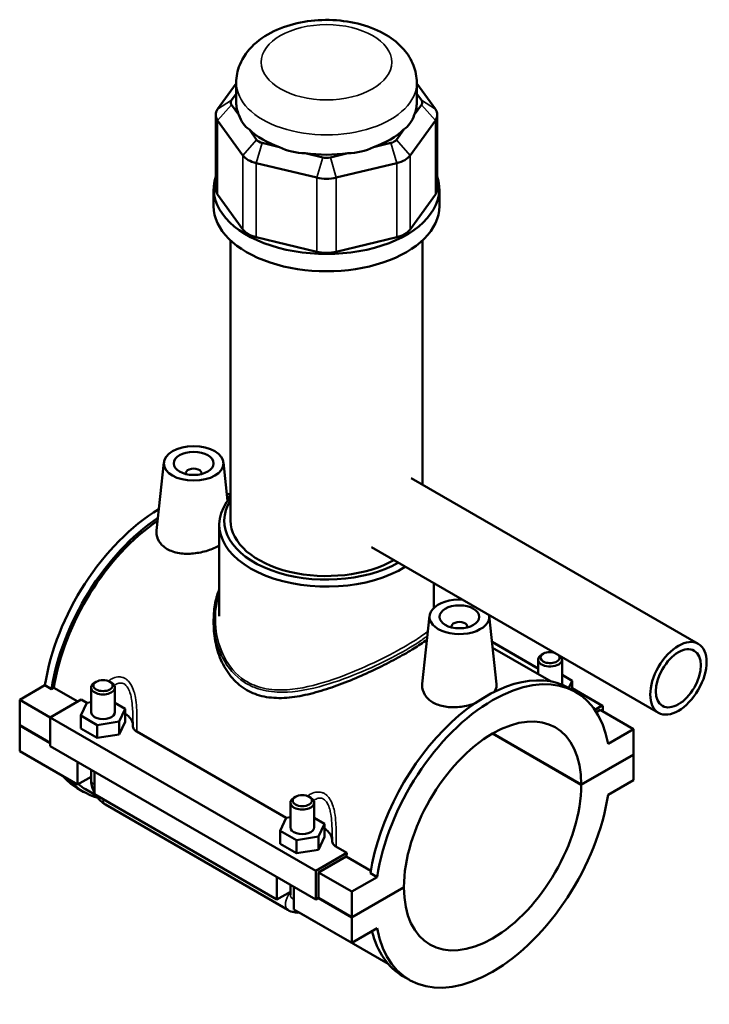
# Model space of a CAD drawing. Header units: millimetres. Extents: x -252 to 972, y -114 to 1130.
# Tile 6 of 7: x -81 to 92, y 883 to 1130. Entities that reach past the tile are written whole.
import ezdxf

# ---------------------------------------------------------------- set-up
doc = ezdxf.new("R2010")
doc.units = ezdxf.units.MM
doc.layers.add('Visible (ANSI)', color=7, linetype='Continuous', lineweight=50)
doc.layers.add('Visible Narrow (ANSI)', color=7, linetype='Continuous', lineweight=35)

msp = doc.modelspace()

# ---------------------------------------------------------------- linework, layer by layer
at = {"layer": 'Visible (ANSI)'}
for p, q in [((-26.5, 1114.37), (-31.17, 1107.86)), ((-26.5, 1109.55), (-26.5, 1114.53)), ((18.86, 1109.55), (18.86, 1114.53)), ((23.53, 1107.86), (18.86, 1114.37)), ((-27.68, 1110.11), (-26.5, 1111.75)), ((18.86, 1111.75), (20.04, 1110.11)), ((-25.85, 1106.46), (-27.68, 1109)), ((20.04, 1109), (18.22, 1106.46)), ((-31.65, 1106.47), (-31.65, 1087.88)), ((24.01, 1106.47), (24.01, 1087.88)), ((-31.17, 1105.07), (-24.86, 1096.28)), ((17.23, 1096.28), (23.53, 1105.07)), ((-21.37, 1100.21), (-23.19, 1102.75)), ((15.56, 1102.75), (13.74, 1100.21)), ((-15.61, 1098.37), (-20.01, 1099.42)), ((12.37, 1099.42), (7.97, 1098.37)), ((-4.78, 1095.78), (-9.18, 1096.83)), ((1.55, 1096.83), (-2.85, 1095.78)), ((-21.45, 1094.32), (-6.23, 1090.68)), ((-1.41, 1090.68), (13.82, 1094.32)), ((-32.17, 1083.54), (-32.17, 1087.88)), ((-24.86, 1077.69), (-31.17, 1086.48)), ((23.53, 1086.48), (17.23, 1077.69)), ((24.53, 1083.54), (24.53, 1087.88)), ((-27.91, 1004.54), (-27.91, 1074.92)), ((-6.23, 1072.08), (-21.45, 1075.72)), ((13.82, 1075.72), (-1.41, 1072.08)), ((20.28, 1013.61), (20.28, 1074.92)), ((-44.68, 1019.18), (-46.51, 1002.09)), ((-29.71, 1019.18), (-28.67, 1009.51)), ((-39.19, 1016.46), (-39.19, 1016.27)), ((-35.19, 1016.46), (-35.19, 1016.27)), ((17.47, 1015.23), (89.57, 973.6)), ((-30.75, 980.53), (-30.75, 1003.51)), ((7.47, 997.91), (79.57, 956.28)), ((23.12, 982.59), (23.12, 988.88)), ((-32.17, 979.72), (-32.17, 978.59)), ((22.07, 980.64), (20.24, 963.55)), ((37.04, 980.64), (38.89, 963.44)), ((27.56, 977.73), (27.56, 977.93)), ((31.56, 977.73), (31.56, 977.93)), ((37.75, 974.08), (49.33, 967.4)), ((37.9, 972.63), (52.59, 964.15)), ((49.33, 969.64), (49.33, 966.03)), ((50.63, 971.11), (50.21, 970.86)), ((55.33, 969.64), (55.33, 963.45)), ((57.9, 964.32), (55.33, 965.8)), ((-80.89, 959.53), (-74.54, 963.2)), ((-72.87, 962.24), (-74.54, 963.2)), ((-72.28, 962.58), (-72.87, 962.24)), ((-66.32, 959.13), (-72.28, 962.58)), ((-62.96, 962.62), (-62.96, 956.43)), ((-61.66, 964.09), (-62.08, 963.84)), ((-58.26, 964.09), (-57.84, 963.84)), ((-56.96, 962.62), (-56.96, 956.43)), ((57.07, 962.51), (57.9, 964.32)), ((58.79, 961.52), (57.12, 962.48)), ((57.9, 962.03), (57.9, 964.32)), ((57.9, 962.44), (65.52, 958.05)), ((-80.89, 959.53), (-73.26, 955.12)), ((-80.89, 953.14), (-80.89, 959.53)), ((-65.46, 959.63), (-73.26, 955.12)), ((-65.46, 959.63), (-64.02, 958.79)), ((-65.54, 955.57), (-64.04, 958.79)), ((-64.04, 958.79), (-62.96, 958.96)), ((-56.96, 958.78), (-54.38, 957.29)), ((-54.38, 957.29), (-55.88, 954.07)), ((-54.38, 954.03), (-54.38, 957.29)), ((65.27, 958.02), (63.57, 957.04)), ((65.62, 956.59), (65.62, 957.82)), ((-73.26, 955.12), (-73.26, 947.92)), ((-73.26, 955.12), (-6.5, 916.59)), ((-65.54, 952.3), (-65.54, 955.57)), ((-61.46, 953.21), (-65.54, 955.57)), ((64.91, 957), (63.96, 956.45)), ((64.91, 957), (73.26, 952.19)), ((-80.89, 953.14), (-73.26, 948.74)), ((-80.89, 953.06), (-80.82, 953.1)), ((-80.89, 946.67), (-80.89, 953.06)), ((-73.26, 948.65), (-80.89, 953.06)), ((-65.54, 952.3), (-61.46, 949.95)), ((-55.88, 954.07), (-61.46, 953.21)), ((-61.46, 949.95), (-61.46, 953.21)), ((-55.88, 950.81), (-55.88, 954.07)), ((-55.88, 950.81), (-54.38, 954.03)), ((73.26, 952.19), (66.91, 948.52)), ((73.26, 945.8), (73.26, 952.19)), ((-61.46, 949.95), (-55.88, 950.81)), ((-51.5, 951.57), (-13.95, 929.89)), ((60.18, 938.16), (37.87, 951.04)), ((37.94, 951.08), (60.18, 938.24)), ((-73.26, 947.92), (-6.5, 909.38)), ((-80.89, 946.67), (-66.33, 938.26)), ((60.18, 938.24), (73.26, 945.8)), ((73.26, 945.71), (60.18, 938.16)), ((73.19, 945.76), (73.26, 945.71)), ((73.26, 939.33), (73.26, 945.71)), ((-66.33, 938.26), (-66.33, 943.92)), ((-62.96, 940.21), (-66.33, 938.26)), ((-62.96, 941.98), (-62.96, 939.49)), ((-62.08, 941.47), (-62.08, 935.81)), ((-64.75, 936.38), (-66.42, 937.34)), ((66.91, 935.66), (73.26, 939.33)), ((-64.34, 937.09), (-61.75, 935.59)), ((-62.08, 935.81), (-16.26, 909.36)), ((-11.6, 935.18), (-12.02, 934.94)), ((-8.2, 935.18), (-7.78, 934.94)), ((-59.34, 933.22), (-13.52, 906.76)), ((-12.9, 927.53), (-12.9, 933.71)), ((-6.9, 927.53), (-6.9, 933.71)), ((-15.48, 926.66), (-13.98, 929.88)), ((-13.98, 929.88), (-12.9, 930.05)), ((-6.9, 929.88), (-4.32, 928.39)), ((-4.32, 928.39), (-5.82, 925.17)), ((-4.32, 925.12), (-4.32, 928.39)), ((-15.48, 923.4), (-15.48, 926.66)), ((-11.39, 924.31), (-15.48, 926.66)), ((-5.82, 925.17), (-11.39, 924.31)), ((-5.82, 921.9), (-5.82, 925.17)), ((-5.82, 921.9), (-4.32, 925.12)), ((-15.48, 923.4), (-11.39, 921.04)), ((-11.39, 921.04), (-11.39, 924.31)), ((-1.44, 922.66), (1.29, 921.09)), ((-11.39, 921.04), (-5.82, 921.9)), ((-6.5, 916.59), (1.29, 921.09)), ((1.14, 920.18), (-5.8, 916.18)), ((7.33, 916.61), (1.14, 920.18)), ((-16.26, 909.36), (-16.26, 915.01)), ((-6.5, 909.38), (-6.5, 916.59)), ((-5.8, 916.18), (2.55, 911.36)), ((-5.8, 916.18), (-5.8, 909.79)), ((8.9, 915.03), (2.55, 911.36)), ((8.9, 915.03), (7.23, 915.99)), ((-12.9, 910.59), (-12.9, 913.07)), ((-12.02, 912.57), (-12.02, 906.91)), ((2.55, 904.97), (15.63, 912.52)), ((-12.9, 911.3), (-16.26, 909.36)), ((15.63, 912.44), (2.55, 904.89)), ((2.55, 911.36), (2.55, 904.97)), ((15.56, 912.48), (15.63, 912.44)), ((-5.8, 909.79), (-6.5, 909.38)), ((2.55, 904.89), (-5.87, 909.75)), ((-5.8, 909.79), (2.55, 904.97)), ((-12.02, 906.91), (2.55, 898.5)), ((-10.65, 906.09), (11.64, 893.22)), ((2.55, 904.89), (2.55, 898.5)), ((2.55, 898.5), (8.9, 902.17)), ((17.02, 889.17), (15.35, 890.13))]:
    msp.add_line(p, q, dxfattribs=at)
for centre, major_axis, ratio, start_param, end_param in [((-25.35, 1109.55), (-2.52, 0), 0.57735, 5.890486, 6.675884), ((-3.82, 1109.55), (-22.68, 0), 0.57735, 0, 0.238812), ((-3.82, 1109.55), (22.68, 0), 0.57735, 6.044373, 6.283185), ((17.71, 1109.55), (2.52, 0), 0.57735, 5.890486, 6.675884), ((-25.35, 1106.47), (-6.3, 0), 0.57735, 5.890486, 6.675884), ((-3.82, 1127.85), (19.65, 24.9), 0.45491, 2.857423, 3.165197), ((-3.82, 1127.85), (19.65, -24.9), 0.45491, 6.259581, 6.567355), ((17.71, 1106.47), (6.3, 0), 0.57735, 5.890486, 6.675884), ((-3.82, 1109.55), (22.68, 0), 0.57735, 3.688179, 4.165803), ((-3.82, 1109.55), (22.68, 0), 0.57735, 5.258975, 5.736599), ((-19.04, 1100.76), (-2.52, 0), 0.57735, 0.392699, 1.178097), ((-3.82, 1127.85), (-9.75, -30.32), 0.675461, 6.180978, 6.488752), ((-3.82, 1127.85), (9.75, -30.32), 0.675461, 6.077618, 6.385392), ((11.41, 1100.76), (-2.52, 0), 0.57735, 1.963495, 2.748894), ((-19.04, 1097.68), (-6.3, 0), 0.57735, 0.392699, 1.178097), ((-3.82, 1109.55), (22.68, 0), 0.57735, 4.473577, 4.951201), ((-3.82, 1097.12), (-2.52, 0), 0.57735, 1.178097, 1.963495), ((11.41, 1097.68), (6.3, 0), 0.57735, 5.105088, 5.890486), ((-3.82, 1087.88), (-28.35, 0), 0.57735, 6.091532, 9.616431), ((-3.82, 1094.04), (6.3, 0), 0.57735, 4.31969, 5.105088), ((-25.35, 1087.88), (-6.3, 0), 0.57735, 0, 0.392699), ((17.71, 1087.88), (6.3, 0), 0.57735, 5.890486, 6.283185), ((-3.82, 1083.54), (-28.35, 0), 0.57735, 0, 3.141593), ((-19.04, 1079.09), (-6.3, 0), 0.57735, 0.392699, 1.178097), ((11.41, 1079.09), (-6.3, 0), 0.57735, 1.963495, 2.748894), ((-3.82, 1075.44), (-6.3, 0), 0.57735, 1.178097, 1.963495), ((-37.19, 1016.46), (-2, 0), 0.57735, 2.963882, 6.460896), ((-3.82, 1003.51), (-26.93, 0), 0.57735, 5.820231, 8.680898), ((-3.82, 1004.54), (-25.67, 0), 0.57735, 5.931085, 8.633843), ((-45.54, 973.52), (20.88, 36.17), 0.57735, 0.146092, 0.185412), ((-43.87, 972.55), (20.88, 36.17), 0.57735, 0.214798, 0.24939), ((-43.87, 972.55), (20.48, 35.46), 0.57735, 0.225172, 0.234025), ((-45.54, 973.52), (-20.88, -36.17), 0.57735, 3.940825, 5.308115), ((-43.87, 972.55), (20.88, 36.17), 0.57735, 0.863672, 2.166522), ((-43.87, 972.55), (-20.48, -35.46), 0.57735, 4.009523, 5.304274), ((-3.82, 1004.54), (-24.1, 0), 0.57735, 0, 2.350296), ((29.56, 980.38), (-7.5, 0), 0.57735, 4.601444, 9.535723), ((29.56, 977.93), (-2, 0), 0.57735, 2.963882, 6.460896), ((52.33, 969.64), (-3, 0), 0.57735, 5.497787, 9.961699), ((52.33, 970.13), (2.4, 0), 0.57735, 1.063384, 6.790598), ((36.23, 926.31), (20.88, 36.17), 0.57735, 0, 2.166522), ((37.9, 925.34), (20.88, 36.17), 0.57735, 5.687459, 8.449708), ((-59.96, 962.62), (3, 0), 0.57735, 2.356194, 7.068583), ((52.33, 963.45), (3, 0), 0.57735, 6.224632, 6.283185), ((37.9, 925.34), (15.75, 27.28), 0.57735, 5.499374, 8.637792), ((65.27, 957.62), (0.25, 0.433), 0.57735, 5.497787, 7.068583), ((-59.96, 956.43), (-3, 0), 0.57735, 0, 3.141593), ((-59.96, 953.17), (7.5, 0), 0.57735, 0.030035, 0.732403), ((-45.54, 973.52), (-20.88, -36.17), 0.57735, 6.081673, 6.283185), ((-43.87, 972.55), (-20.88, -36.17), 0.57735, 6.081673, 6.437019), ((-43.87, 972.55), (-20.48, -35.46), 0.57735, 6.189333, 6.283185), ((37.9, 925.34), (-15.75, -27.28), 0.57735, 5.499374, 8.637792), ((-9.9, 933.71), (3, 0), 0.57735, 2.356194, 7.068583), ((37.9, 925.34), (-20.88, -36.17), 0.57735, 5.687459, 8.449708), ((-9.9, 927.53), (-3, 0), 0.57735, 0, 3.141593), ((-9.9, 924.26), (7.5, 0), 0.57735, 0.030035, 0.732403), ((29.56, 930.16), (-20.47, -35.46), 0.57735, 5.279326, 5.304274), ((36.23, 926.31), (-20.88, -36.17), 0.57735, 5.745346, 6.283185)]:
    msp.add_ellipse(centre, major_axis=major_axis, ratio=ratio, start_param=start_param, end_param=end_param, dxfattribs=at)
for centre, major_axis in [((-37.19, 1018.91), (7.5, 0)), ((-37.19, 1018.91), (-5, 0)), ((29.56, 980.38), (-5, 0)), ((84.57, 964.94), (5, 8.66)), ((84.57, 964.94), (4, 6.93)), ((-59.96, 963.11), (-2.4, 0)), ((-9.9, 934.2), (-2.4, 0))]:
    msp.add_ellipse(centre, major_axis=major_axis, ratio=0.57735, dxfattribs=at)
for points, knots in [([(18.86, 1114.53), (18.86, 1116.03), (18.57, 1117.52), (17.45, 1120.38), (16.6, 1121.72), (14.35, 1124.32), (12.86, 1125.5), (9.31, 1127.64), (7.17, 1128.51), (2.61, 1129.77), (0.19, 1130.14), (-4.68, 1130.36), (-7.11, 1130.21), (-11.84, 1129.41), (-14.14, 1128.76), (-18.4, 1126.89), (-20.38, 1125.67), (-23.55, 1122.7), (-24.82, 1121), (-26.18, 1117.61), (-26.5, 1116.07), (-26.5, 1114.53)], [5.497787, 5.497787, 5.497787, 5.497787, 5.718805, 5.718805, 5.961119, 5.961119, 6.26299, 6.26299, 6.623202, 6.623202, 6.990846, 6.990846, 7.353437, 7.353437, 7.718338, 7.718338, 8.086664, 8.086664, 8.411369, 8.411369, 8.63938, 8.63938, 8.63938, 8.63938]), ([(-30.75, 998.26), (-31.56, 997.81), (-32.56, 997.38), (-34.8, 996.67), (-36.04, 996.42), (-38.38, 996.18), (-39.64, 996.19), (-41.94, 996.56), (-43, 996.93), (-44.67, 997.89), (-45.39, 998.55), (-46.32, 1000.05), (-46.55, 1000.9), (-46.54, 1001.82), (-46.53, 1001.95), (-46.51, 1002.09)], [1.432005, 1.432005, 1.432005, 1.432005, 1.766585, 1.766585, 2.119544, 2.119544, 2.473397, 2.473397, 2.82725, 2.82725, 3.181103, 3.181103, 3.534956, 3.534956, 3.594423, 3.594423, 3.594423, 3.594423]), ([(-32.17, 979.72), (-32.17, 980.43), (-32.13, 981.13), (-32, 982.52), (-31.9, 983.2), (-31.64, 984.51), (-31.48, 985.15), (-31.13, 986.3), (-30.95, 986.82), (-30.75, 987.33)], [20.0280871, 20.0280871, 20.0280871, 20.0280871, 20.274386, 20.274386, 20.5146899, 20.5146899, 20.7463057, 20.7463057, 20.9407509, 20.9407509, 20.9407509, 20.9407509]), ([(21.43, 974.65), (20.94, 974.28), (20.39, 973.89), (18.74, 972.79), (17.54, 972.05), (14.92, 970.54), (13.45, 969.73), (10.29, 968.1), (8.59, 967.27), (5.1, 965.65), (3.29, 964.87), (-0.31, 963.43), (-2.1, 962.77), (-5.56, 961.65), (-7.36, 961.15), (-10.95, 960.37), (-12.74, 960.1), (-16.22, 959.93), (-17.9, 960.03), (-21.06, 960.67), (-22.54, 961.22), (-25.19, 962.75), (-26.4, 963.75), (-28.49, 966.14), (-29.38, 967.53), (-30.79, 970.52), (-31.32, 972.13), (-32, 975.37), (-32.17, 977.01), (-32.17, 978.59)], [3.599173, 3.599173, 3.599173, 3.599173, 3.913928, 3.913928, 4.468741, 4.468741, 5.023553, 5.023553, 5.578366, 5.578366, 6.133178, 6.133178, 6.687991, 6.687991, 7.250364, 7.250364, 7.812736, 7.812736, 8.375109, 8.375109, 8.937482, 8.937482, 9.499855, 9.499855, 10.062227, 10.062227, 10.6246, 10.6246, 11.186973, 11.186973, 11.186973, 11.186973]), ([(33.33, 958.57), (33.25, 958.55), (33.18, 958.52), (31.95, 958.14), (30.71, 957.88), (28.37, 957.64), (27.12, 957.65), (24.81, 958.02), (23.75, 958.39), (22.92, 958.87), (22.08, 959.35), (21.37, 960.01), (20.43, 961.51), (20.2, 962.36), (20.21, 963.28), (20.22, 963.41), (20.24, 963.55)], [4.570308, 4.570308, 4.570308, 4.570308, 4.593835, 4.593835, 4.946794, 4.946794, 5.300647, 5.300647, 5.6545, 5.6545, 5.6545, 6.008353, 6.008353, 6.362206, 6.362206, 6.421673, 6.421673, 6.421673, 6.421673]), ([(38.89, 963.44), (38.9, 963.35), (38.9, 963.26), (38.89, 962.62), (38.67, 962.04), (38.22, 961.48)], [3.4791364, 3.4791364, 3.4791364, 3.4791364, 3.5349557, 3.5349557, 3.8764476, 3.8764476, 3.8764476, 3.8764476]), ([(-52.46, 954.04), (-52.46, 953.96), (-52.46, 953.89), (-52.46, 953.75), (-52.46, 953.67), (-52.46, 953.53), (-52.46, 953.46), (-52.46, 953.31), (-52.47, 953.24), (-52.47, 953.1), (-52.47, 953.02), (-52.47, 952.95)], [2.9744417, 2.9744417, 2.9744417, 2.9744417, 2.9977365, 2.9977365, 3.0210314, 3.0210314, 3.0443262, 3.0443262, 3.0676211, 3.0676211, 3.090916, 3.090916, 3.090916, 3.090916]), ([(-52.47, 952.95), (-52.47, 952.83), (-52.45, 952.7), (-52.37, 952.43), (-52.29, 952.29), (-52.03, 951.94), (-51.8, 951.74), (-51.5, 951.57)], [-0.2659262, -0.2659262, -0.2659262, -0.2659262, -0.2005017, -0.2005017, -0.1244472, -0.1244472, 0, 0, 0, 0]), ([(-62.96, 939.49), (-62.96, 938.96), (-62.89, 938.45), (-62.66, 937.48), (-62.49, 937.01), (-62.22, 936.42), (-62.15, 936.29), (-62.08, 936.16)], [1.5707963, 1.5707963, 1.5707963, 1.5707963, 1.8849556, 1.8849556, 2.1991149, 2.1991149, 2.2930913, 2.2930913, 2.2930913, 2.2930913]), ([(-61.78, 935.64), (-61.71, 935.52), (-61.62, 935.39), (-61.25, 934.87), (-60.93, 934.49), (-60.2, 933.79), (-59.8, 933.48), (-59.34, 933.22)], [2.4192976, 2.4192976, 2.4192976, 2.4192976, 2.5132741, 2.5132741, 2.8274334, 2.8274334, 3.1415927, 3.1415927, 3.1415927, 3.1415927]), ([(-2.4, 925.13), (-2.4, 925.06), (-2.4, 924.99), (-2.4, 924.84), (-2.4, 924.77), (-2.4, 924.63), (-2.4, 924.55), (-2.4, 924.41), (-2.4, 924.34), (-2.4, 924.19), (-2.4, 924.12), (-2.41, 924.05)], [2.9744417, 2.9744417, 2.9744417, 2.9744417, 2.9977365, 2.9977365, 3.0210314, 3.0210314, 3.0443262, 3.0443262, 3.0676211, 3.0676211, 3.090916, 3.090916, 3.090916, 3.090916]), ([(-2.41, 924.05), (-2.41, 923.92), (-2.39, 923.8), (-2.3, 923.53), (-2.23, 923.39), (-1.97, 923.03), (-1.73, 922.83), (-1.44, 922.66)], [-0.2659262, -0.2659262, -0.2659262, -0.2659262, -0.2005017, -0.2005017, -0.1244472, -0.1244472, 0, 0, 0, 0]), ([(-13.52, 906.76), (-13.06, 906.5), (-12.55, 906.28), (-11.54, 906.08), (-11.09, 906.04), (-10.61, 906.1)], [3.1415927, 3.1415927, 3.1415927, 3.1415927, 3.4557519, 3.4557519, 3.6781723, 3.6781723, 3.6781723, 3.6781723])]:
    msp.add_open_spline(points, degree=3, knots=knots, dxfattribs=at)
at = {"layer": 'Visible Narrow (ANSI)'}
for p, q in [((-31.17, 1107.86), (-27.68, 1110.11)), ((-27.68, 1109), (-31.17, 1105.07)), ((20.04, 1110.11), (23.53, 1107.86)), ((20.04, 1109), (23.53, 1105.07)), ((-31.17, 1086.48), (-31.17, 1105.07)), ((23.53, 1105.07), (23.53, 1086.48)), ((-21.37, 1100.21), (-24.86, 1096.28)), ((-20.01, 1099.42), (-21.45, 1094.32)), ((12.37, 1099.42), (13.82, 1094.32)), ((13.74, 1100.21), (17.23, 1096.28)), ((-24.86, 1096.28), (-24.86, 1077.69)), ((-4.78, 1095.78), (-6.23, 1090.68)), ((-2.85, 1095.78), (-1.41, 1090.68)), ((17.23, 1077.69), (17.23, 1096.28)), ((-21.45, 1075.72), (-21.45, 1094.32)), ((13.82, 1094.32), (13.82, 1075.72)), ((-6.23, 1090.68), (-6.23, 1072.08)), ((-1.41, 1072.08), (-1.41, 1090.68)), ((37.77, 973.9), (49.33, 967.23)), ((57.9, 962.27), (65.27, 958.02))]:
    msp.add_line(p, q, dxfattribs=at)
msp.add_ellipse((-3.82, 1119.67), major_axis=(16.38, 0), ratio=0.57735, dxfattribs=at)
for centre, major_axis, start_param, end_param in [((-3.82, 1114.53), (-22.68, 0), 0, 3.141593), ((-59.96, 939.49), (-3, 0), 0, 0.785398), ((-57.84, 935.81), (-1.5, -2.6), 5.497787, 6.283185), ((-12.02, 909.36), (-1.5, -2.6), 4.354069, 6.283185), ((-9.9, 910.59), (-3, 0), 0, 0.785398)]:
    msp.add_ellipse(centre, major_axis=major_axis, ratio=0.57735, start_param=start_param, end_param=end_param, dxfattribs=at)
for points, knots in [([(21.66, 976.8), (20.85, 976.13), (19.85, 975.41), (16.84, 973.46), (14.59, 972.17), (9.51, 969.52), (6.69, 968.18), (0.63, 965.61), (-2.63, 964.41), (-9.38, 962.53), (-12.89, 961.92), (-18.08, 962.11), (-19.89, 962.42), (-22.54, 963.4), (-23.47, 963.86), (-26.57, 965.88), (-28.34, 968), (-30.4, 972.08), (-30.99, 973.87), (-31.86, 978.34), (-31.88, 981.07), (-31.25, 984.56), (-31.03, 985.43), (-30.75, 986.28)], [12.322147, 12.322147, 12.322147, 12.322147, 12.914163, 12.914163, 13.820531, 13.820531, 14.741599, 14.741599, 15.751092, 15.751092, 16.869815, 16.869815, 17.508967, 17.508967, 17.882145, 17.882145, 18.852195, 18.852195, 19.512343, 19.512343, 20.460183, 20.460183, 20.782451, 20.782451, 20.782451, 20.782451]), ([(-32.17, 979.72), (-32.17, 978.26), (-32.02, 976.79), (-31.35, 973.5), (-30.74, 971.7), (-28.61, 967.59), (-26.78, 965.44), (-23.61, 963.39), (-22.66, 962.91), (-19.96, 961.9), (-18.11, 961.56), (-12.83, 961.31), (-9.26, 961.88), (-2.4, 963.7), (0.9, 964.87), (7.04, 967.41), (9.9, 968.74), (15.03, 971.39), (17.3, 972.69), (20.04, 974.49), (20.84, 975.06), (21.53, 975.6)], [-20.028087, -20.028087, -20.028087, -20.028087, -19.512343, -19.512343, -18.852195, -18.852195, -17.882145, -17.882145, -17.508967, -17.508967, -16.869815, -16.869815, -15.751092, -15.751092, -14.741599, -14.741599, -13.820531, -13.820531, -12.914163, -12.914163, -12.46119, -12.46119, -12.46119, -12.46119]), ([(-51.5, 951.57), (-51.5, 951.78), (-51.49, 952), (-51.46, 953.29), (-51.44, 954.39), (-51.47, 956.17), (-51.49, 956.85), (-51.59, 958.41), (-51.68, 959.28), (-51.93, 960.64), (-52.05, 961.15), (-52.39, 962.26), (-52.63, 962.85), (-53.18, 963.76), (-53.46, 964.12), (-53.97, 964.59), (-54.18, 964.74), (-54.4, 964.87), (-54.62, 965), (-54.85, 965.1), (-55.46, 965.27), (-55.86, 965.31), (-56.76, 965.23), (-57.26, 965.07), (-58.05, 964.68), (-58.36, 964.49), (-58.66, 964.27)], [-3.159216, -3.159216, -3.159216, -3.159216, -3.095937, -3.095937, -2.782053, -2.782053, -2.58968, -2.58968, -2.343547, -2.343547, -2.19274, -2.19274, -2.000379, -2.000379, -1.851014, -1.851014, -1.757661, -1.757661, -1.757661, -1.664308, -1.664308, -1.514944, -1.514944, -1.322583, -1.322583, -1.194298, -1.194298, -1.194298, -1.194298]), ([(-57.1, 963.13), (-57.06, 963.16), (-57.02, 963.19), (-56.65, 963.45), (-56.3, 963.62), (-55.68, 963.76), (-55.41, 963.76), (-54.98, 963.66), (-54.81, 963.6), (-54.66, 963.51), (-54.5, 963.42), (-54.36, 963.31), (-53.99, 962.95), (-53.8, 962.67), (-53.4, 961.95), (-53.22, 961.47), (-52.97, 960.57), (-52.88, 960.15), (-52.69, 959.01), (-52.61, 958.28), (-52.52, 956.96), (-52.5, 956.37), (-52.47, 955.2), (-52.46, 954.62), (-52.46, 954.04)], [1.299673, 1.299673, 1.299673, 1.299673, 1.322583, 1.322583, 1.514944, 1.514944, 1.664308, 1.664308, 1.757661, 1.757661, 1.757661, 1.851014, 1.851014, 2.000379, 2.000379, 2.19274, 2.19274, 2.343547, 2.343547, 2.58968, 2.58968, 2.782053, 2.782053, 2.974442, 2.974442, 2.974442, 2.974442]), ([(-1.44, 922.66), (-1.43, 922.88), (-1.43, 923.09), (-1.4, 924.39), (-1.38, 925.48), (-1.4, 927.27), (-1.43, 927.95), (-1.53, 929.5), (-1.62, 930.38), (-1.87, 931.74), (-1.99, 932.25), (-2.33, 933.36), (-2.57, 933.94), (-3.12, 934.86), (-3.39, 935.21), (-3.9, 935.68), (-4.11, 935.84), (-4.33, 935.97), (-4.55, 936.09), (-4.78, 936.19), (-5.4, 936.37), (-5.79, 936.4), (-6.69, 936.32), (-7.2, 936.17), (-7.99, 935.77), (-8.3, 935.58), (-8.59, 935.37)], [-3.159216, -3.159216, -3.159216, -3.159216, -3.095937, -3.095937, -2.782052, -2.782052, -2.58968, -2.58968, -2.343547, -2.343547, -2.19274, -2.19274, -2.000379, -2.000379, -1.851014, -1.851014, -1.757661, -1.757661, -1.757661, -1.664309, -1.664309, -1.514944, -1.514944, -1.322583, -1.322583, -1.194298, -1.194298, -1.194298, -1.194298]), ([(-7.03, 934.23), (-6.99, 934.26), (-6.96, 934.28), (-6.59, 934.55), (-6.24, 934.72), (-5.62, 934.86), (-5.34, 934.86), (-4.91, 934.76), (-4.75, 934.69), (-4.6, 934.61), (-4.44, 934.52), (-4.29, 934.4), (-3.93, 934.05), (-3.73, 933.77), (-3.34, 933.04), (-3.16, 932.57), (-2.91, 931.66), (-2.82, 931.24), (-2.62, 930.11), (-2.55, 929.37), (-2.46, 928.05), (-2.43, 927.47), (-2.4, 926.3), (-2.4, 925.71), (-2.4, 925.13)], [1.299673, 1.299673, 1.299673, 1.299673, 1.322583, 1.322583, 1.514944, 1.514944, 1.664309, 1.664309, 1.757661, 1.757661, 1.757661, 1.851014, 1.851014, 2.000379, 2.000379, 2.19274, 2.19274, 2.343547, 2.343547, 2.58968, 2.58968, 2.782052, 2.782052, 2.974442, 2.974442, 2.974442, 2.974442])]:
    msp.add_open_spline(points, degree=3, knots=knots, dxfattribs=at)

doc.saveas('drawing.dxf')
